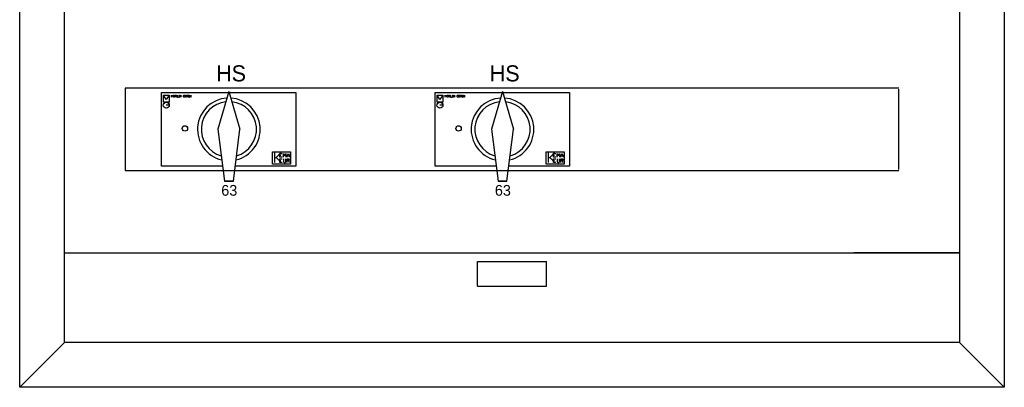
# Model space of a CAD drawing. Extents: x 0 to 84868, y 0 to 29700.
# Tile 41 of 50: x 70314 to 78564, y 9189 to 12267. Entities that reach past the tile are written whole.
import ezdxf
from ezdxf.enums import TextEntityAlignment as Align

# ---------------------------------------------------------------- set-up
doc = ezdxf.new("R2010")
doc.units = 0
doc.header["$LTSCALE"] = 100
doc.layers.add('BL$4----', color=7, linetype='Continuous')
doc.layers.add('EL6-----', color=7, linetype='Continuous')
doc.styles.add('BURO-018', font='BUROFONT.shx', dxfattribs={"height": 180})

msp = doc.modelspace()

# ---------------------------------------------------------------- linework, layer by layer
at = {"color": 1}
for p, q in [((71198.5, 11686.2), (71198.5, 11011.2)), ((71541.7, 11598.6), (71519.2, 11633.5)), ((71567.1, 11633.5), (71541.7, 11598.6)), ((71586.7, 11618.5), (71586.7, 11633.5)), ((71586.7, 11633.5), (71591.7, 11623.5)), ((71591.7, 11623.5), (71596.7, 11633.5)), ((71596.7, 11633.5), (71596.7, 11618.5)), ((71601.7, 11618.5), (71601.7, 11633.5)), ((71601.7, 11633.5), (71611.7, 11633.5)), ((71611.7, 11633.5), (71611.6, 11633.5)), ((71616.6, 11618.5), (71616.6, 11633.5)), ((71616.6, 11633.5), (71624.1, 11633.5)), ((71624.1, 11633.5), (71626.6, 11631)), ((71631.6, 11633.5), (71631.6, 11618.5)), ((71646.6, 11633.5), (71651.6, 11633.5)), ((71649.1, 11618.5), (71649.1, 11633.5)), ((71649.1, 11633.5), (71649.1, 11633.5)), ((71651.6, 11633.5), (71651.6, 11633.5)), ((71656.6, 11618.5), (71656.6, 11633.5)), ((71656.6, 11633.5), (71666.6, 11618.5)), ((71666.6, 11618.5), (71666.6, 11633.5)), ((71666.6, 11633.5), (71666.6, 11633.5)), ((71686.6, 11631), (71689.1, 11633.5)), ((71689.1, 11633.5), (71696.6, 11633.5)), ((71696.6, 11633.5), (71696.6, 11633.5)), ((71701.6, 11633.5), (71711.6, 11633.5)), ((71701.6, 11618.5), (71701.6, 11633.5)), ((71711.6, 11633.5), (71711.6, 11633.5)), ((71716.6, 11618.5), (71716.6, 11633.5)), ((71716.6, 11633.5), (71724.1, 11633.5)), ((71724.1, 11633.5), (71726.6, 11631)), ((71731.6, 11633.5), (71736.5, 11633.5)), ((71734, 11618.5), (71734, 11633.5)), ((71734, 11633.5), (71734, 11633.5)), ((71736.5, 11633.5), (71736.5, 11633.5)), ((71741.5, 11618.5), (71741.5, 11633.5)), ((71741.5, 11633.5), (71751.5, 11618.5)), ((71751.5, 11618.5), (71751.5, 11633.5)), ((71751.5, 11633.5), (71751.5, 11633.5)), ((72066.2, 11665.2), (71974.9, 11348.9)), ((72066.2, 11665.2), (72157.5, 11348.9)), ((73834.4, 11598.6), (73812, 11633.5)), ((73859.9, 11633.5), (73834.4, 11598.6)), ((73879.4, 11618.5), (73879.4, 11633.5)), ((73879.4, 11633.5), (73884.4, 11623.5)), ((73884.4, 11623.5), (73889.4, 11633.5)), ((73889.4, 11633.5), (73889.4, 11618.5)), ((73894.4, 11618.5), (73894.4, 11633.5)), ((73894.4, 11633.5), (73904.4, 11633.5)), ((73904.4, 11633.5), (73904.4, 11633.5)), ((73909.4, 11618.5), (73909.4, 11633.5)), ((73909.4, 11633.5), (73916.9, 11633.5)), ((73916.9, 11633.5), (73919.4, 11631)), ((73924.4, 11633.5), (73924.4, 11618.5)), ((73939.4, 11633.5), (73944.4, 11633.5)), ((73941.9, 11618.5), (73941.9, 11633.5)), ((73941.9, 11633.5), (73941.9, 11633.5)), ((73944.4, 11633.5), (73944.4, 11633.5)), ((73949.4, 11618.5), (73949.4, 11633.5)), ((73949.4, 11633.5), (73959.4, 11618.5)), ((73959.4, 11618.5), (73959.4, 11633.5)), ((73959.4, 11633.5), (73959.4, 11633.5)), ((73979.4, 11631), (73981.9, 11633.5)), ((73981.9, 11633.5), (73989.3, 11633.5)), ((73989.3, 11633.5), (73989.3, 11633.5)), ((73994.3, 11633.5), (74004.3, 11633.5)), ((73994.3, 11618.5), (73994.3, 11633.5)), ((74004.3, 11633.5), (74004.3, 11633.5)), ((74009.3, 11618.5), (74009.3, 11633.5)), ((74009.3, 11633.5), (74016.8, 11633.5)), ((74016.8, 11633.5), (74019.3, 11631)), ((74024.3, 11633.5), (74029.3, 11633.5)), ((74026.8, 11618.5), (74026.8, 11633.5)), ((74026.8, 11633.5), (74026.8, 11633.5)), ((74029.3, 11633.5), (74029.3, 11633.5)), ((74034.3, 11618.5), (74034.3, 11633.5)), ((74034.3, 11633.5), (74044.3, 11618.5)), ((74044.3, 11618.5), (74044.3, 11633.5)), ((74044.3, 11633.5), (74044.3, 11633.5)), ((74359, 11665.2), (74267.7, 11348.9)), ((74359, 11665.2), (74450.3, 11348.9)), ((77678.5, 11011.2), (77678.5, 11686.2)), ((71567.1, 11551), (71541.7, 11551)), ((71596.7, 11618.5), (71596.6, 11618.5)), ((71601.7, 11626), (71606.7, 11626)), ((71611.7, 11618.5), (71601.7, 11618.5)), ((71606.7, 11626), (71606.6, 11626)), ((71624.1, 11626), (71616.6, 11626)), ((71616.6, 11626), (71616.6, 11626)), ((71619.1, 11626), (71626.6, 11618.5)), ((71626.6, 11628.5), (71624.1, 11626)), ((71626.6, 11631), (71626.6, 11628.5)), ((71626.6, 11618.5), (71626.6, 11618.5)), ((71631.6, 11618.5), (71641.6, 11618.5)), ((71641.6, 11618.5), (71641.6, 11618.5)), ((71646.6, 11618.5), (71651.6, 11618.5)), ((71651.6, 11618.5), (71651.6, 11618.5)), ((71686.6, 11621), (71686.6, 11631)), ((71689.1, 11618.5), (71686.6, 11621)), ((71696.6, 11618.5), (71689.1, 11618.5)), ((71694.1, 11626), (71696.6, 11626)), ((71696.6, 11626), (71696.6, 11618.5)), ((71701.6, 11626), (71706.6, 11626)), ((71711.6, 11618.5), (71701.6, 11618.5)), ((71706.6, 11626), (71706.6, 11626)), ((71716.6, 11626), (71716.5, 11626)), ((71724.1, 11626), (71716.6, 11626)), ((71719.1, 11626), (71726.6, 11618.5)), ((71726.6, 11628.5), (71724.1, 11626)), ((71726.6, 11618.5), (71726.5, 11618.5)), ((71726.6, 11631), (71726.6, 11628.5)), ((71731.6, 11618.5), (71736.5, 11618.5)), ((71736.5, 11618.5), (71736.5, 11618.5)), ((73859.8, 11551), (73834.4, 11551)), ((73889.4, 11618.5), (73889.4, 11618.5)), ((73894.4, 11626), (73899.4, 11626)), ((73904.4, 11618.5), (73894.4, 11618.5)), ((73899.4, 11626), (73899.4, 11626)), ((73916.9, 11626), (73909.4, 11626)), ((73909.4, 11626), (73909.4, 11626)), ((73911.9, 11626), (73919.4, 11618.5)), ((73919.4, 11628.5), (73916.9, 11626)), ((73919.4, 11631), (73919.4, 11628.5)), ((73919.4, 11618.5), (73919.4, 11618.5)), ((73924.4, 11618.5), (73934.4, 11618.5)), ((73934.4, 11618.5), (73934.4, 11618.5)), ((73939.4, 11618.5), (73944.4, 11618.5)), ((73944.4, 11618.5), (73944.4, 11618.5)), ((73979.4, 11621), (73979.4, 11631)), ((73981.9, 11618.5), (73979.4, 11621)), ((73989.3, 11618.5), (73981.9, 11618.5)), ((73986.8, 11626), (73989.3, 11626)), ((73989.3, 11626), (73989.3, 11618.5)), ((73994.3, 11626), (73999.3, 11626)), ((74004.3, 11618.5), (73994.3, 11618.5)), ((73999.3, 11626), (73999.3, 11626)), ((74016.8, 11626), (74009.3, 11626)), ((74009.3, 11626), (74009.3, 11626)), ((74011.8, 11626), (74019.3, 11618.5)), ((74019.3, 11628.5), (74016.8, 11626)), ((74019.3, 11631), (74019.3, 11628.5)), ((74019.3, 11618.5), (74019.3, 11618.5)), ((74024.3, 11618.5), (74029.3, 11618.5)), ((74029.3, 11618.5), (74029.3, 11618.5)), ((71974.9, 11348.9), (72028.6, 10915.8)), ((72103.8, 10915.8), (72157.5, 11348.9)), ((74267.7, 11348.9), (74321.4, 10915.8)), ((74396.6, 10915.8), (74450.3, 11348.9)), ((72447.8, 11156.7), (72447.8, 11071.3)), ((72462, 11114), (72504.7, 11156.7)), ((72492.7, 11116.3), (72492.7, 11147.1)), ((72492.7, 11147.1), (72513.2, 11147.1)), ((72504.7, 11156.7), (72504.7, 11156.7)), ((72513.2, 11147.1), (72513.2, 11147.1)), ((72523.5, 11116.3), (72523.5, 11147.1)), ((72523.5, 11147.1), (72533.7, 11126.5)), ((72533.7, 11126.5), (72544, 11147.1)), ((72544, 11147.1), (72544, 11116.3)), ((72554.3, 11126.5), (72564.5, 11147.1)), ((72564.5, 11147.1), (72574.8, 11126.5)), ((74740.6, 11156.7), (74740.6, 11071.3)), ((74754.8, 11114), (74797.5, 11156.7)), ((74785.5, 11116.3), (74785.5, 11147.1)), ((74785.5, 11147.1), (74806, 11147.1)), ((74797.5, 11156.7), (74797.5, 11156.7)), ((74806, 11147.1), (74806, 11147.1)), ((74816.3, 11116.3), (74816.3, 11147.1)), ((74816.3, 11147.1), (74826.5, 11126.5)), ((74826.5, 11126.5), (74836.8, 11147.1)), ((74836.8, 11147.1), (74836.8, 11116.3)), ((74847.1, 11126.5), (74857.3, 11147.1)), ((74857.3, 11147.1), (74867.6, 11126.5)), ((72447.8, 11071.3), (72447.7, 11071.3)), ((72447.8, 11114), (72462, 11114)), ((72462, 11114), (72504.7, 11071.3)), ((72492.7, 11131.6), (72503, 11131.6)), ((72513.2, 11116.3), (72492.7, 11116.3)), ((72492.7, 11071.3), (72492.7, 11102.1)), ((72492.7, 11102.1), (72513.2, 11102.1)), ((72492.7, 11086.7), (72503, 11086.7)), ((72513.2, 11071.3), (72492.7, 11071.3)), ((72503, 11131.6), (72503, 11131.6)), ((72503, 11086.7), (72503, 11086.7)), ((72504.7, 11071.3), (72504.7, 11071.3)), ((72513.2, 11102.1), (72513.2, 11102.1)), ((72523.5, 11102.1), (72523.5, 11076.4)), ((72523.5, 11076.4), (72528.6, 11071.3)), ((72528.6, 11071.3), (72538.9, 11071.3)), ((72538.9, 11071.3), (72544, 11076.4)), ((72544, 11116.3), (72544, 11116.3)), ((72544, 11076.4), (72544, 11102.1)), ((72544, 11102.1), (72544, 11102.1)), ((72554.3, 11086.7), (72554.2, 11086.7)), ((72554.3, 11116.3), (72554.3, 11126.5)), ((72554.3, 11126.5), (72574.8, 11126.5)), ((72554.3, 11071.3), (72554.3, 11102.1)), ((72554.3, 11102.1), (72569.7, 11102.1)), ((72569.7, 11086.7), (72554.3, 11086.7)), ((72559.4, 11086.7), (72574.8, 11071.3)), ((72569.7, 11102.1), (72574.8, 11096.9)), ((72574.8, 11091.8), (72569.7, 11086.7)), ((72574.8, 11126.5), (72574.7, 11126.5)), ((72574.8, 11116.3), (72574.7, 11116.3)), ((72574.8, 11071.3), (72574.7, 11071.3)), ((72574.8, 11126.5), (72574.8, 11116.3)), ((72574.8, 11096.9), (72574.8, 11091.8)), ((74740.6, 11071.3), (74740.5, 11071.3)), ((74740.6, 11114), (74754.8, 11114)), ((74754.8, 11114), (74797.5, 11071.3)), ((74785.5, 11131.6), (74795.8, 11131.6)), ((74806, 11116.3), (74785.5, 11116.3)), ((74785.5, 11071.3), (74785.5, 11102.1)), ((74785.5, 11102.1), (74806, 11102.1)), ((74785.5, 11086.7), (74795.8, 11086.7)), ((74806, 11071.3), (74785.5, 11071.3)), ((74795.8, 11131.6), (74795.7, 11131.6)), ((74795.8, 11086.7), (74795.7, 11086.7)), ((74797.5, 11071.3), (74797.5, 11071.3)), ((74806, 11102.1), (74806, 11102.1)), ((74816.3, 11102.1), (74816.3, 11076.4)), ((74816.3, 11076.4), (74821.4, 11071.3)), ((74821.4, 11071.3), (74831.6, 11071.3)), ((74831.6, 11071.3), (74836.8, 11076.4)), ((74836.8, 11116.3), (74836.7, 11116.3)), ((74836.8, 11102.1), (74836.7, 11102.1)), ((74836.8, 11076.4), (74836.8, 11102.1)), ((74847.1, 11086.7), (74847, 11086.7)), ((74847.1, 11116.3), (74847.1, 11126.5)), ((74847.1, 11126.5), (74867.6, 11126.5)), ((74847.1, 11071.3), (74847.1, 11102.1)), ((74847.1, 11102.1), (74862.4, 11102.1)), ((74862.4, 11086.7), (74847.1, 11086.7)), ((74852.2, 11086.7), (74867.6, 11071.3)), ((74862.4, 11102.1), (74867.6, 11096.9)), ((74867.6, 11091.8), (74862.4, 11086.7)), ((74867.6, 11126.5), (74867.5, 11126.5)), ((74867.6, 11116.3), (74867.5, 11116.3)), ((74867.6, 11071.3), (74867.5, 11071.3)), ((74867.6, 11126.5), (74867.6, 11116.3)), ((74867.6, 11096.9), (74867.6, 11091.8)), ((72028.6, 10915.8), (72103.8, 10915.8)), ((72103.7, 10915.8), (72028.7, 10915.8)), ((72066.2, 10915.8), (72103.7, 10915.8)), ((74321.4, 10915.8), (74396.6, 10915.8)), ((74396.5, 10915.8), (74321.5, 10915.8)), ((74359, 10915.8), (74396.5, 10915.8))]:
    msp.add_line(p, q, dxfattribs=at)
for points in [[(72013.1, 11041.2), (71503.1, 11041.2), (71503.1, 11656.2), (72063.6, 11656.2)], [(72068.8, 11656.2), (72628.1, 11656.2), (72628.1, 11041.2), (72118.1, 11041.2)], [(74305.9, 11041.2), (73795.9, 11041.2), (73795.9, 11656.2), (74356.4, 11656.2)], [(74361.6, 11656.2), (74920.9, 11656.2), (74920.9, 11041.2), (74410.9, 11041.2)]]:
    msp.add_lwpolyline(points, dxfattribs=at)
for points in [[(71519.2, 11576.4), (71519.2, 11633.5), (71567.1, 11633.5), (71567.1, 11576.4)], [(73812, 11576.4), (73812, 11633.5), (73859.9, 11633.5), (73859.9, 11576.4)], [(72433.1, 11056.2), (72433.1, 11161.2), (72583.1, 11161.2), (72583.1, 11056.2)], [(74725.9, 11056.2), (74725.9, 11161.2), (74875.9, 11161.2), (74875.9, 11056.2)]]:
    msp.add_lwpolyline(points, close=True, dxfattribs=at)
for centre, radius in [((71541.7, 11551), 25.4), ((73834.4, 11551), 25.4), ((71698.1, 11356.2), 22.5), ((73990.9, 11356.2), 22.5)]:
    msp.add_circle(centre, radius, dxfattribs=at)
for centre, radius, start, end in [((72066.2, 11348.9), 262.5, 93.46534, 256.87259), ((72066.2, 11348.9), 231.4, 96.13523, 253.83102), ((72066.2, 11348.9), 262.5, 283.10806, 86.6386), ((72066.2, 11348.9), 231.4, 286.1691, 83.90779), ((74359, 11348.9), 262.5, 93.46534, 256.87259), ((74359, 11348.9), 231.4, 96.13523, 253.83102), ((74359, 11348.9), 262.5, 283.10806, 86.6386), ((74359, 11348.9), 231.4, 286.1691, 83.90779)]:
    msp.add_arc(centre, radius, start, end, dxfattribs=at)
at = {"layer": 'BL$4----', "color": 1}
for p, q in [((70313.5, 9188.7), (70313.5, 24938.7)), ((78563.5, 24938.7), (78563.5, 9188.7)), ((70688.5, 9563.7), (70688.5, 24563.7)), ((78188.5, 24563.7), (78188.5, 9563.7)), ((77678.5, 11693.7), (71198.5, 11693.7)), ((71198.5, 11693.7), (71198.5, 11003.7)), ((71198.5, 11003.7), (77678.5, 11003.7)), ((70688.5, 9563.7), (70688.5, 10313.7)), ((70688.5, 10313.7), (78188.5, 10313.7)), ((78188.5, 10313.7), (77303.5, 10313.7)), ((74150.7, 10036.8), (74150.7, 10243.2)), ((74150.7, 10243.2), (74726.4, 10243.2)), ((74726.4, 10036.8), (74726.4, 10243.2)), ((74150.7, 10036.8), (74726.4, 10036.8)), ((70688.5, 9563.7), (70313.5, 9188.7)), ((78188.5, 9563.7), (70688.5, 9563.7)), ((78188.5, 9563.7), (78563.5, 9188.7)), ((78563.5, 9188.7), (70313.5, 9188.7))]:
    msp.add_line(p, q, dxfattribs=at)

# ---------------------------------------------------------------- texts
at = {"layer": 'EL6-----', "color": 2, "style": 'BURO-018'}
for s, height, p in [('HS', 135, (72084.4, 11749.8)), ('HS', 135, (74377.2, 11749.8)), ('63', 90, (72069.5, 10792.8)), ('63', 90, (74362.2, 10792.8))]:
    msp.add_text(s, height=height, dxfattribs=at).set_placement(p, align=Align.CENTER)

doc.saveas('drawing.dxf')
